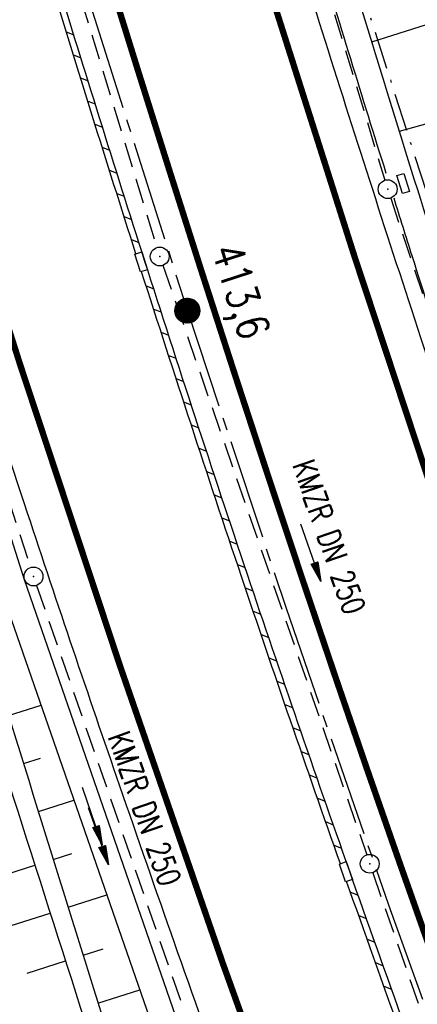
# Model space of a CAD drawing. Extents: x 447258 to 447844, y 441190 to 442763.
# Tile 49 of 123: x 447521 to 447552, y 441665 to 441744. Entities that reach past the tile are written whole.
import ezdxf
from ezdxf.enums import TextEntityAlignment as Align

# ---------------------------------------------------------------- set-up
doc = ezdxf.new("R2010")
doc.units = 0
doc.header["$LTSCALE"] = 2
doc.header["$MEASUREMENT"] = 0
for name, pattern in [('ACHSE', [5.5, 4, -0.5, 0.5, -0.5]), ('AUSGEZOGEN', [0]), ('BAB-FM2', [2.6, 1.5, -0.5, 0.1, -0.5]), ('GESTRICH-X2', [1.5, 1, -0.5])]:
    doc.linetypes.add(name, pattern=pattern)
doc.layers.get('0').update_dxf_attribs({"linetype": 'AUSGEZOGEN'})
for name, color, linetype in [('ACHSETOP', 250, 'ACHSE'), ('BAB_FM', 5, 'BAB-FM2'), ('BOESCHG', 250, 'AUSGEZOGEN'), ('FBRTOP', 250, 'AUSGEZOGEN'), ('HEKT_B', 250, 'CONTINUOUS'), ('KANAL', 7, 'GESTRICH-X2'), ('MULDE', 250, 'AUSGEZOGEN'), ('PFEIL', 7, 'CONTINUOUS'), ('PFEILTOP', 200, 'AUSGEZOGEN'), ('SCHLITZRINNE', 200, 'AUSGEZOGEN'), ('SCHSYMBOL', 200, 'AUSGEZOGEN'), ('TEXTO', 4, 'CONTINUOUS')]:
    doc.layers.add(name, color=color, linetype=linetype)
doc.styles.add('ROMANS', font='romans.shx', dxfattribs={"width": 0.8})

# ---------------------------------------------------------------- blocks, each defined once
blk = doc.blocks.new('*X15')
at = {"color": 0}
for p, q in [((212.234, 257.394), (213.242, 258.402)), ((212.236, 257.466), (213.169, 258.4)), ((212.237, 257.326), (213.31, 258.399)), ((212.244, 257.262), (213.373, 258.392)), ((212.244, 257.545), (213.09, 258.391)), ((212.254, 257.202), (213.434, 258.381)), ((212.261, 257.633), (213.003, 258.375)), ((212.268, 257.145), (213.491, 258.368)), ((212.284, 257.09), (213.545, 258.351)), ((212.29, 257.732), (212.903, 258.346)), ((212.303, 257.038), (213.597, 258.333)), ((212.324, 256.988), (213.647, 258.312)), ((212.343, 257.856), (212.779, 258.293)), ((212.347, 256.941), (213.694, 258.288)), ((212.372, 256.895), (213.74, 258.263)), ((212.399, 256.852), (213.783, 258.236)), ((212.428, 256.81), (213.825, 258.207)), ((212.459, 256.77), (213.865, 258.176)), ((212.492, 256.732), (213.903, 258.143)), ((212.526, 256.696), (213.939, 258.109)), ((212.563, 256.662), (213.974, 258.073)), ((212.601, 256.629), (214.006, 258.035)), ((212.64, 256.598), (214.037, 257.995)), ((212.682, 256.569), (214.066, 257.953)), ((212.726, 256.542), (214.093, 257.91)), ((212.771, 256.517), (214.119, 257.864)), ((212.819, 256.493), (214.142, 257.817)), ((212.868, 256.472), (214.163, 257.767)), ((212.92, 256.454), (214.182, 257.715)), ((212.975, 256.437), (214.198, 257.661)), ((213.032, 256.424), (214.211, 257.603)), ((213.092, 256.414), (214.222, 257.543)), ((213.156, 256.407), (214.229, 257.479)), ((213.224, 256.404), (214.232, 257.412)), ((213.296, 256.406), (214.23, 257.339)), ((213.375, 256.414), (214.222, 257.26)), ((213.463, 256.43), (214.205, 257.173)), ((213.563, 256.46), (214.176, 257.073)), ((213.686, 256.512), (214.123, 256.949))]:
    blk.add_line(p, q, dxfattribs=at)
blk = doc.blocks.new('SRMAST2')
at = {"color": 0}
blk.add_circle((0, 0), 0.999, dxfattribs=at)
blk.add_point((0, 0), dxfattribs=at)
blk.add_blockref('*X15', (-213.233, -257.403))
blk = doc.blocks.new('GST')
at = {"color": 0}
blk.add_circle((0, 0), 0.75, dxfattribs=at)
blk.add_point((0, 0), dxfattribs=at)
blk = doc.blocks.new('PFEIL2')
at = {"color": 0}
for p, q in [((0.88, 0.002), (-2.401, -0.012)), ((0.881, -0.271), (0.879, 0.276)), ((0.879, 0.276), (2.429, 0.009)), ((0.911, 0.27), (0.879, 0.265)), ((0.965, 0.261), (0.879, 0.246)), ((1.019, 0.252), (0.879, 0.228)), ((1.073, 0.242), (0.879, 0.209)), ((1.127, 0.233), (0.879, 0.191)), ((1.181, 0.224), (0.879, 0.172)), ((1.235, 0.214), (0.879, 0.154)), ((1.289, 0.205), (0.879, 0.135)), ((1.343, 0.196), (0.879, 0.117)), ((1.397, 0.187), (0.879, 0.098)), ((1.451, 0.177), (0.879, 0.08)), ((1.505, 0.168), (0.879, 0.061)), ((1.559, 0.159), (0.88, 0.043)), ((1.613, 0.149), (0.88, 0.024)), ((1.668, 0.14), (0.88, 0.006)), ((1.722, 0.131), (0.88, -0.013)), ((1.776, 0.121), (0.88, -0.031)), ((1.83, 0.112), (0.88, -0.05)), ((1.884, 0.103), (0.88, -0.068)), ((1.938, 0.094), (0.88, -0.087)), ((1.992, 0.084), (0.88, -0.105)), ((2.046, 0.075), (0.88, -0.124)), ((2.1, 0.066), (0.88, -0.142)), ((2.154, 0.056), (0.88, -0.161)), ((2.208, 0.047), (0.88, -0.179)), ((2.262, 0.038), (0.881, -0.198)), ((2.316, 0.029), (0.881, -0.216)), ((2.37, 0.019), (0.881, -0.235)), ((2.424, 0.01), (0.881, -0.253)), ((2.429, 0.009), (0.881, -0.271))]:
    blk.add_line(p, q, dxfattribs=at)

msp = doc.modelspace()

# ---------------------------------------------------------------- hatches: boundary and pattern name
at = {"layer": 'PFEILTOP'}
h = msp.add_hatch(dxfattribs=at)
h.set_pattern_fill('_USER', color=256, scale=1.5, angle=45, style=0, pattern_type=0)
h.set_pattern_definition([(329.237, (447424.7137, 441994.7568), (0.7672323, 1.2889355), [])])
edge = h.paths.add_edge_path()
edge.add_line((447554.689, 441513.768), (447547.504, 441545.104))
edge.add_line((447547.504, 441545.104), (447537.107, 441587.415))
edge.add_line((447537.107, 441587.415), (447530.255, 441607.806))
edge.add_line((447530.255, 441607.806), (447521.935, 441632.16))
edge.add_line((447521.935, 441632.16), (447521.172, 441636.995))
edge.add_line((447521.172, 441636.995), (447519.605, 441643.372))
edge.add_line((447519.605, 441643.372), (447515.335, 441649.099))
edge.add_line((447515.335, 441649.099), (447507.515, 441678.184))
edge.add_line((447507.515, 441678.184), (447498.583, 441711.54))
edge.add_line((447498.583, 441711.54), (447488.289, 441750.317))
edge.add_line((447488.289, 441750.317), (447482.131, 441773.305))
edge.add_line((447482.131, 441773.305), (447471.266, 441814.433))
edge.add_line((447471.266, 441814.433), (447463.339, 441844.985))
edge.add_line((447463.339, 441844.985), (447457.856, 441865.942))
edge.add_line((447457.856, 441865.942), (447449.55, 441897.966))
edge.add_line((447449.55, 441897.966), (447433.166, 441961.446))
edge.add_line((447433.166, 441961.446), (447421.147, 442008.815))
edge.add_line((447421.147, 442008.815), (447419.891, 442013.788))
edge.add_line((447553.909, 441513.59), (447546.726, 441544.92))
edge.add_line((447546.726, 441544.92), (447536.339, 441587.191))
edge.add_line((447536.339, 441587.191), (447529.497, 441607.55))
edge.add_line((447529.497, 441607.55), (447521.155, 441631.966))
edge.add_line((447521.155, 441631.966), (447520.388, 441636.837))
edge.add_line((447520.388, 441636.837), (447518.867, 441643.024))
edge.add_line((447518.867, 441643.024), (447514.603, 441648.743))
edge.add_line((447514.603, 441648.743), (447506.743, 441677.976))
edge.add_line((447506.743, 441677.976), (447497.811, 441711.334))
edge.add_line((447497.811, 441711.334), (447487.517, 441750.111))
edge.add_line((447487.517, 441750.111), (447481.357, 441773.099))
edge.add_line((447481.357, 441773.099), (447470.492, 441814.231))
edge.add_line((447470.492, 441814.231), (447462.565, 441844.783))
edge.add_line((447462.565, 441844.783), (447457.082, 441865.74))
edge.add_line((447457.082, 441865.74), (447448.776, 441897.766))
edge.add_line((447448.776, 441897.766), (447432.39, 441961.248))
edge.add_line((447432.39, 441961.248), (447420.371, 442008.619))
edge.add_line((447420.371, 442008.619), (447419.067, 442013.783))

# ---------------------------------------------------------------- linework, layer by layer
at = {"layer": 'ACHSETOP'}
msp.add_lwpolyline([(447459.063, 442036.401), (447463.237, 442011.752), (447464.54, 442004.056), (447467.484, 441987.115), (447472.023, 441962.531), (447476.869, 441938.005), (447482.021, 441913.542), (447487.478, 441889.145), (447493.239, 441864.818), (447499.303, 441840.565), (447505.67, 441816.389), (447512.338, 441792.295), (447519.307, 441768.286), (447526.575, 441744.366), (447534.141, 441720.538), (447542.003, 441696.807), (447550.162, 441673.176), (447558.615, 441649.649), (447567.361, 441626.229), (447576.399, 441602.92), (447585.728, 441579.726)], dxfattribs=at)
at = {"layer": 'BAB_FM', "elevation": 15.129, "flags": 128}
msp.add_lwpolyline([(447495.608, 441989.275), (447492.293, 441976.643), (447492.44, 441971.852), (447495.348, 441948.145), (447498.998, 441937.054), (447501.326, 441922.454), (447509.29, 441889.856), (447510.301, 441876.486), (447512.857, 441865.442), (447515.001, 441855.801), (447519.865, 441845.371), (447521.425, 441840.839), (447525.398, 441827.34), (447530.83, 441809.898), (447533.224, 441799.43), (447533.657, 441792.659), (447538.399, 441778.609), (447541.349, 441768.637), (447548.322, 441745.151), (447555.832, 441721.726), (447562.39, 441702.712), (447567.73, 441687.005), (447575.29, 441665.95), (447584.842, 441638.924), (447591.148, 441623.505), (447599.743, 441602.561), (447607.765, 441581.002), (447619.878, 441553.225), (447633.446, 441519.415), (447646.254, 441491.919), (447655.195, 441472.268), (447661.578, 441458.302), (447669.128, 441454.308), (447671.761, 441453.641), (447675.656, 441448.302)], dxfattribs=at)
at = {"layer": 'BOESCHG'}
for p, q in [((447565.247, 441747.134), (447548.817, 441741.959)), ((447567.076, 441739.401), (447551.024, 441734.816)), ((447519.896, 441688.25), (447522.482, 441689.076)), ((447521.083, 441684.43), (447522.438, 441684.863)), ((447522.271, 441680.61), (447525.104, 441681.515)), ((447520.784, 441680.135), (447520.785, 441680.136)), ((447523.458, 441676.79), (447524.936, 441677.262)), ((447518.875, 441675.327), (447522, 441676.325)), ((447524.645, 441672.97), (447527.725, 441673.954)), ((447517.027, 441670.538), (447523.217, 441672.514)), ((447525.832, 441669.15), (447527.433, 441669.662)), ((447521.37, 441667.726), (447524.434, 441668.704)), ((447527.019, 441665.33), (447530.346, 441666.393))]:
    msp.add_line(p, q, dxfattribs=at)
for points in [[(447490.874, 441774.634, 0.000732), (447503.191, 441735.269, 0.001058), (447504.239, 441731.961, 0.000049), (447527.037, 441660.553, 0.012987), (447548.526, 441598.847, 0.008782), (447584.24, 441509.076)], [(447505.968, 441733.072, 0.000005), (447506.375, 441731.761, 0.000001), (447528.372, 441660.974, 0.018969), (447550.06, 441599.512, 0.012778), (447587.97, 441510.52)]]:
    msp.add_lwpolyline(points, format="xyb", dxfattribs=at)
at = {"layer": 'FBRTOP'}
for points in [[(447621.839, 441538.198, 0.000001), (447626.135, 441528.445, 0.000001), (447630.882, 441517.668)], [(447564.871, 441585.649, -0.001581), (447559.152, 441600.012, -0.001793), (447554.723, 441611.358, -0.001726), (447550.205, 441623.177, -0.001608), (447545.622, 441635.41, -0.001766), (447541.524, 441646.577, -0.001361), (447537.573, 441657.556, -0.00119), (447533.117, 441670.138, -0.001374), (447528.762, 441682.639, -0.001583), (447525.046, 441693.512, -0.00207), (447521.414, 441704.399, -0.001745), (447517.204, 441717.346, -0.001559), (447512.944, 441730.746, -0.002007), (447509.709, 441741.182, -0.001271), (447506.394, 441752.127, -0.001072), (447502.526, 441765.118, -0.00102), (447498.76, 441777.961, -0.001186), (447495.571, 441789.019, -0.001944), (447492.429, 441800.176, -0.001694), (447488.915, 441813.008, -0.001735), (447485.666, 441825.2, -0.001755), (447482.54, 441837.271, -0.001426), (447478.827, 441851.992, -0.002129), (447477.702, 441856.591, -0.000073)], [(447542.81, 441749.41, 0.001558), (447546.519, 441737.602, 0.001554), (447550.312, 441725.784, 0.001561), (447554.179, 441713.989, 0.001566), (447558.107, 441702.254, 0.001568), (447562.109, 441690.545, 0.001563), (447566.197, 441678.824, 0.001556), (447570.354, 441667.138, 0.001558), (447574.578, 441655.497, 0.001561), (447578.875, 441643.878, 0.00156), (447583.25, 441632.276, 0.001564), (447587.698, 441620.695, 0.001567), (447592.211, 441609.165, 0.001562), (447596.796, 441597.663, 0.001559), (447601.461, 441586.168, 0.001554), (447606.816, 441573.203, 0.002025)]]:
    msp.add_lwpolyline(points, format="xyb", dxfattribs=at)
at = {"layer": 'FBRTOP', "const_width": 0.5}
msp.add_lwpolyline([(447464.957, 442014.069, 0.000032), (447466.358, 442005.849, 0.00188), (447469.563, 441987.473, 0.001388), (447474.067, 441962.615, 0.004915), (447477.718, 441943.815, 0.003122), (447483.942, 441914.314, 0.003035), (447489.36, 441890.111, 0.003056), (447495.033, 441866.142, 0.003055), (447501.053, 441842.025, 0.003159), (447507.165, 441818.775, 0.003064), (447513.652, 441795.291, 0.002975), (447520.626, 441771.181, 0.002885), (447527.632, 441747.985, 0.002726), (447535.322, 441723.516, 0.00326), (447543.354, 441698.991, 0.003546), (447551.045, 441676.545, 0.003512), (447558.921, 441654.576, 0.003164), (447567.987, 441630.311, 0.002799), (447578.014, 441604.42, 0.003665), (447585.929, 441584.743, 0.002614)], format="xyb", dxfattribs=at)
for points in [[(447448.663, 442013.968), (447449.434, 442009.415), (447450.742, 442001.689), (447453.703, 441984.645), (447458.272, 441959.903), (447463.151, 441935.205), (447468.34, 441910.571), (447473.835, 441886.004), (447479.636, 441861.507), (447485.742, 441837.084), (447492.154, 441812.739), (447498.869, 441788.476), (447505.886, 441764.299), (447513.205, 441740.212), (447520.824, 441716.218), (447528.741, 441692.321), (447536.957, 441668.524), (447545.469, 441644.833), (447554.276, 441621.249), (447563.378, 441597.777), (447572.772, 441574.421)], [(447477.031, 442014.144), (447477.04, 442014.089), (447478.338, 442006.423), (447481.265, 441989.585), (447485.774, 441965.159), (447490.587, 441940.805), (447495.702, 441916.513), (447501.121, 441892.286), (447506.842, 441868.129), (447512.864, 441844.046), (447519.186, 441820.039), (447525.807, 441796.114), (447532.728, 441772.273), (447539.945, 441748.52), (447547.458, 441724.858), (447555.265, 441701.293), (447563.367, 441677.828), (447571.761, 441654.465), (447580.446, 441631.209), (447589.42, 441608.063), (447598.684, 441585.031)]]:
    msp.add_lwpolyline(points, dxfattribs=at)
at = {"layer": 'KANAL'}
for p, q in [((447531.969, 441790.094), (447549.875, 441730.938)), ((447517.781, 441771.219), (447531.719, 441725.563)), ((447509.563, 441736.906), (447521.656, 441700.063)), ((447550.344, 441729.5), (447565.438, 441684.031)), ((447532.188, 441724.156), (447548.438, 441677.156)), ((447522.125, 441698.625), (447535.063, 441661.281)), ((447548.906, 441675.719), (447564.719, 441630.375))]:
    msp.add_line(p, q, dxfattribs=at)
at = {"layer": 'MULDE'}
for points in [[(447473.823, 441857.549), (447477.436, 441842.032), (447495.095, 441776.992), (447507.623, 441735.044), (447519.228, 441698.463), (447532.684, 441659.647), (447547.057, 441619.955), (447564.859, 441575.14), (447580.521, 441538.161), (447594.276, 441507.799)], [(447509.198, 441736.76), (447509.535, 441735.632), (447521.126, 441699.093), (447534.57, 441660.315), (447548.927, 441620.665), (447566.709, 441575.899), (447582.353, 441538.964), (447591.479, 441518.821)]]:
    msp.add_lwpolyline(points, dxfattribs=at)
for points in [[(447534.097, 441790.961, 0.000943), (447539, 441774.461, 0.000816), (447546.251, 441750.373, 0.002946), (447553.93, 441725.541, 0.004049), (447559.768, 441707.559, 0.00424), (447565.927, 441689.606, 0.002769), (447575.747, 441662.236, 0.000911), (447580.861, 441648.308, 0.001563), (447583.881, 441640.206, 0.000067), (447583.998, 441639.895, 0.003249)], [(447532.259, 441790.122, 0.000928), (447537.084, 441773.888, 0.000816), (447544.337, 441749.793, 0.002167), (447549.962, 441731.502, 0.004049)], [(447550.579, 441729.53, 0.000545), (447552.023, 441724.939, 0.004049), (447557.87, 441706.927, 0.00424), (447564.041, 441688.94, 0.000447), (447565.608, 441684.508, 0.000911)]]:
    msp.add_lwpolyline(points, format="xyb", dxfattribs=at)
at = {"layer": 'SCHLITZRINNE'}
for p, q in [((447524.495, 441742.762), (447525.091, 441742.527)), ((447525.062, 441740.926), (447525.658, 441740.691)), ((447525.632, 441739.089), (447526.228, 441738.854)), ((447526.203, 441737.251), (447526.8, 441737.016)), ((447526.777, 441735.413), (447527.375, 441735.177)), ((447527.353, 441733.573), (447527.951, 441733.337)), ((447527.932, 441731.733), (447528.53, 441731.497)), ((447528.512, 441729.891), (447529.111, 441729.655)), ((447529.095, 441728.049), (447529.695, 441727.813)), ((447529.68, 441726.206), (447530.28, 441725.97)), ((447530.867, 441724.126), (447530.868, 441724.125)), ((447530.858, 441722.517), (447531.459, 441722.28)), ((447531.45, 441720.671), (447532.051, 441720.434)), ((447532.045, 441718.824), (447532.647, 441718.587)), ((447532.642, 441716.977), (447533.245, 441716.739)), ((447533.242, 441715.128), (447533.845, 441714.89)), ((447533.845, 441713.278), (447534.448, 441713.04)), ((447534.45, 441711.427), (447535.054, 441711.189)), ((447535.058, 441709.575), (447535.662, 441709.336)), ((447535.668, 441707.722), (447536.273, 441707.483)), ((447536.281, 441705.868), (447536.887, 441705.629)), ((447536.896, 441704.013), (447537.503, 441703.774)), ((447537.514, 441702.157), (447538.121, 441701.918)), ((447538.135, 441700.3), (447538.742, 441700.06)), ((447538.758, 441698.442), (447539.366, 441698.202)), ((447539.384, 441696.582), (447539.993, 441696.342)), ((447540.013, 441694.722), (447540.623, 441694.482)), ((447540.646, 441692.86), (447541.256, 441692.62)), ((447541.281, 441690.998), (447541.891, 441690.757)), ((447541.919, 441689.134), (447542.53, 441688.893)), ((447542.559, 441687.269), (447543.171, 441687.027)), ((447543.203, 441685.402), (447543.816, 441685.161)), ((447543.85, 441683.535), (447544.464, 441683.293)), ((447544.5, 441681.666), (447545.114, 441681.424)), ((447545.153, 441679.797), (447545.768, 441679.554)), ((447545.809, 441677.926), (447546.424, 441677.683)), ((447547.13, 441674.18), (447547.746, 441673.937)), ((447547.793, 441672.306), (447548.41, 441672.063)), ((447548.459, 441670.432), (447549.076, 441670.188)), ((447549.126, 441668.556), (447549.743, 441668.313)), ((447549.795, 441666.68), (447550.413, 441666.436))]:
    msp.add_line(p, q, dxfattribs=at)
for points in [[(447610.021, 441518.082, -0.002426), (447597.936, 441545.518, -0.004663), (447591.85, 441559.882, -0.000107), (447575.547, 441599.407, -0.003601), (447575.071, 441600.587, -0.002348), (447570.509, 441612.285, -0.001625), (447564.05, 441629.24, -0.002837), (447555.938, 441651.121, -0.002516), (447547.056, 441675.89, -0.003905), (447538.931, 441699.496, -0.003699), (447530.733, 441724.549, -0.003001), (447523.632, 441747.275, -0.002813), (447516.338, 441771.607, -0.002621), (447509.059, 441796.886, -0.002971), (447502.887, 441819.258, -0.003233), (447497.122, 441841.215, -0.002784), (447490.733, 441866.796, -0.003184), (447484.619, 441892.581, -0.003433), (447479.649, 441914.852, -0.003376)], [(447530.039, 441725.078, -0.002911), (447523.154, 441747.129, -0.002731), (447516.068, 441770.753, -0.002621)], [(447546.331, 441676.441, -0.003786), (447538.457, 441699.337, -0.003588), (447530.496, 441723.647, -0.003001)], [(447563.284, 441629.855, -0.002734), (447555.468, 441650.95, -0.002445), (447546.832, 441675.024, -0.003905)]]:
    msp.add_lwpolyline(points, format="xyb", dxfattribs=at)
at = {"layer": 'SCHSYMBOL'}
for points in [[(447551.284, 441729.871), (447550.823, 441731.302), (447551.378, 441731.48), (447551.839, 441730.05)], [(447530.515, 441725.231), (447530.972, 441723.8), (447530.417, 441723.623), (447529.96, 441725.054)], [(447546.803, 441676.608), (447547.303, 441675.19), (447546.753, 441674.996), (447546.253, 441676.414)]]:
    msp.add_lwpolyline(points, close=True, dxfattribs=at)

# ---------------------------------------------------------------- block references
at = {"layer": 'HEKT_B'}
msp.add_blockref('SRMAST2', (447534.141, 441720.538), dxfattribs=at)
at = {"layer": 'PFEIL'}
for p, rotation in [((447543.976, 441701.246), 289.0652000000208), ((447527.063, 441678.647), 289.1199000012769)]:
    msp.add_blockref('PFEIL2', p, dxfattribs=dict(at, rotation=rotation))
at = {"layer": 'PFEILTOP', "rotation": 288.8527731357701}
msp.add_blockref('PFEIL2', (447526.569, 441680.244), dxfattribs=at)
at = {"layer": 'SCHSYMBOL'}
for p, rotation in [((447550.101, 441730.223), 107.8500999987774), ((447531.936, 441724.856), 287.8369999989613), ((447521.885, 441699.347), 288.4383999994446), ((447548.669, 441676.439), 289.3026999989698)]:
    msp.add_blockref('GST', p, dxfattribs=dict(at, rotation=rotation))

# ---------------------------------------------------------------- texts
at = {"layer": 'HEKT_B', "style": 'ROMANS', "width": 0.8}
msp.add_text('413,6', height=2.5, rotation=287.974, dxfattribs=at).set_placement((447536.031, 441725.375))
at = {"layer": 'TEXTO', "style": 'ROMANS', "width": 0.75}
for rotation, p in [(289.0652, (447544.586, 441702.202)), (289.1199, (447529.887, 441680.539))]:
    msp.add_text('KMZR DN 250', height=1.8, rotation=rotation, dxfattribs=at).set_placement(p, align=Align.CENTER)

doc.saveas('drawing.dxf')
